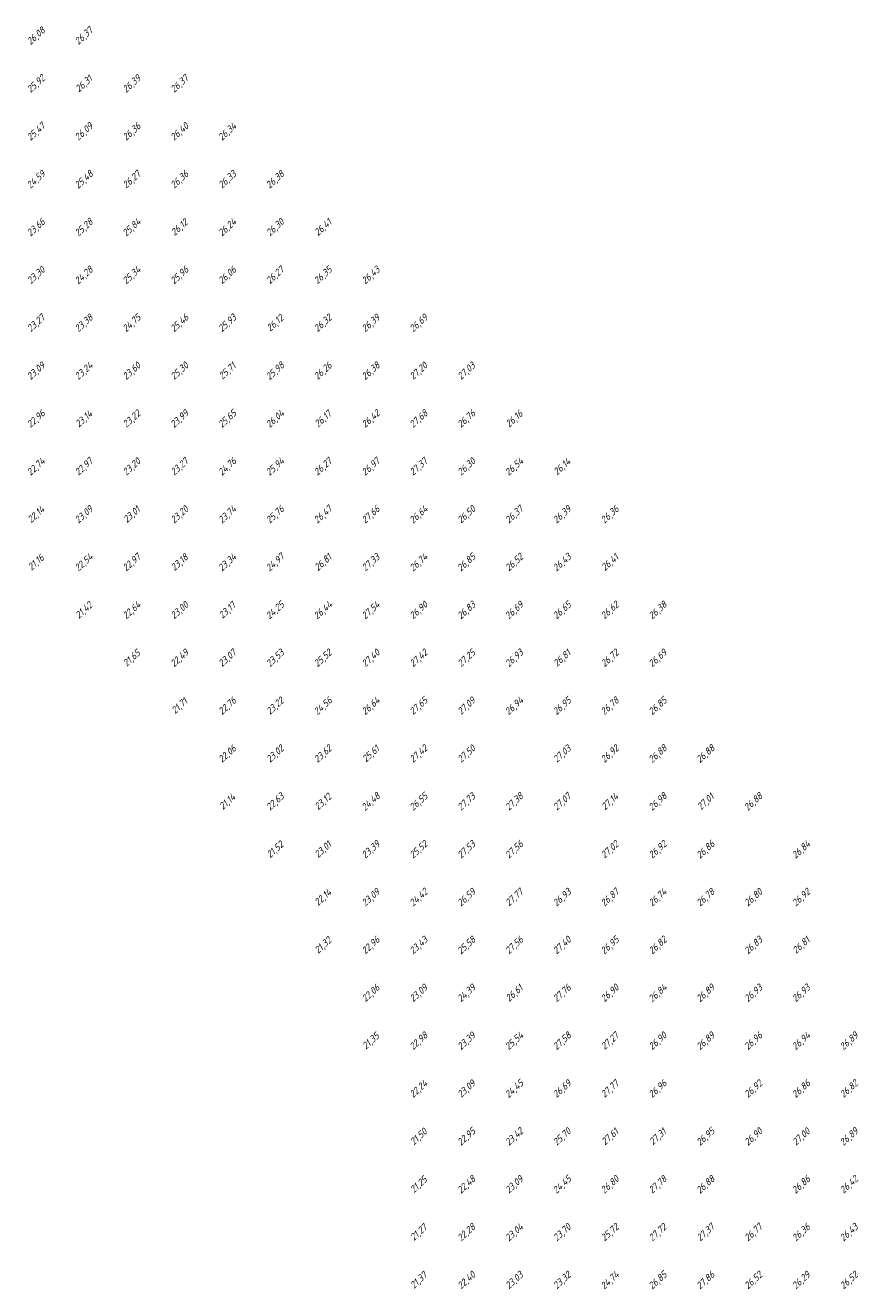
# Model space of a CAD drawing. Extents: x 184522 to 186797, y 346612 to 349107.
# Tile 7 of 27: x 185072 to 185247, y 346922 to 347187. Entities that reach past the tile are written whole.
import ezdxf
from ezdxf.enums import TextEntityAlignment as Align

# ---------------------------------------------------------------- set-up
doc = ezdxf.new("R2010")
doc.units = 0
doc.header["$MEASUREMENT"] = 0
doc.layers.add('ahn_5x5', color=252, linetype='Continuous')
doc.styles.add('ENV-P', font='ISOCP.SHX')

msp = doc.modelspace()

# ---------------------------------------------------------------- texts
at = {"layer": 'ahn_5x5', "style": 'ENV-P', "oblique": 15, "width": 1.035276}
for s, p in [('26,08', (185075, 347183.82)), ('26,37', (185085, 347183.82)), ('25,92', (185075, 347173.82)), ('26,31', (185085, 347173.82)), ('26,39', (185095, 347173.82)), ('26,37', (185105, 347173.82)), ('25,47', (185075, 347163.82)), ('26,09', (185085, 347163.82)), ('26,36', (185095, 347163.82)), ('26,40', (185105, 347163.82)), ('26,34', (185115, 347163.82)), ('24,59', (185075, 347153.82)), ('25,48', (185085, 347153.82)), ('26,27', (185095, 347153.82)), ('26,36', (185105, 347153.82)), ('26,33', (185115, 347153.82)), ('26,38', (185125, 347153.82)), ('23,66', (185075, 347143.82)), ('25,28', (185085, 347143.82)), ('25,84', (185095, 347143.82)), ('26,12', (185105, 347143.82)), ('26,24', (185115, 347143.82)), ('26,30', (185125, 347143.82)), ('26,41', (185135, 347143.82)), ('23,30', (185075, 347133.82)), ('24,28', (185085, 347133.82)), ('25,34', (185095, 347133.82)), ('25,96', (185105, 347133.82)), ('26,06', (185115, 347133.82)), ('26,27', (185125, 347133.82)), ('26,35', (185135, 347133.82)), ('26,43', (185145, 347133.82)), ('23,27', (185075, 347123.82)), ('23,38', (185085, 347123.82)), ('24,75', (185095, 347123.82)), ('25,46', (185105, 347123.82)), ('25,93', (185115, 347123.82)), ('26,12', (185125, 347123.82)), ('26,32', (185135, 347123.82)), ('26,39', (185145, 347123.82)), ('26,69', (185155, 347123.82)), ('23,09', (185075, 347113.82)), ('23,24', (185085, 347113.82)), ('23,60', (185095, 347113.82)), ('25,30', (185105, 347113.82)), ('25,71', (185115, 347113.82)), ('25,98', (185125, 347113.82)), ('26,26', (185135, 347113.82)), ('26,38', (185145, 347113.82)), ('27,20', (185155, 347113.82)), ('27,03', (185165, 347113.82)), ('22,96', (185075, 347103.82)), ('23,14', (185085, 347103.82)), ('23,22', (185095, 347103.82)), ('23,99', (185105, 347103.82)), ('25,65', (185115, 347103.82)), ('26,04', (185125, 347103.82)), ('26,17', (185135, 347103.82)), ('26,42', (185145, 347103.82)), ('27,68', (185155, 347103.82)), ('26,76', (185165, 347103.82)), ('26,16', (185175, 347103.82)), ('22,74', (185075, 347093.82)), ('22,97', (185085, 347093.82)), ('23,20', (185095, 347093.82)), ('23,27', (185105, 347093.82)), ('24,76', (185115, 347093.82)), ('25,94', (185125, 347093.82)), ('26,27', (185135, 347093.82)), ('26,97', (185145, 347093.82)), ('27,37', (185155, 347093.82)), ('26,30', (185165, 347093.82)), ('26,54', (185175, 347093.82)), ('26,14', (185185, 347093.82)), ('22,14', (185075, 347083.82)), ('23,09', (185085, 347083.82)), ('23,01', (185095, 347083.82)), ('23,20', (185105, 347083.82)), ('23,74', (185115, 347083.82)), ('25,76', (185125, 347083.82)), ('26,47', (185135, 347083.82)), ('27,66', (185145, 347083.82)), ('26,64', (185155, 347083.82)), ('26,50', (185165, 347083.82)), ('26,37', (185175, 347083.82)), ('26,39', (185185, 347083.82)), ('26,36', (185195, 347083.82)), ('21,16', (185075, 347073.82)), ('22,54', (185085, 347073.82)), ('22,97', (185095, 347073.82)), ('23,18', (185105, 347073.82)), ('23,34', (185115, 347073.82)), ('24,97', (185125, 347073.82)), ('26,81', (185135, 347073.82)), ('27,33', (185145, 347073.82)), ('26,74', (185155, 347073.82)), ('26,85', (185165, 347073.82)), ('26,52', (185175, 347073.82)), ('26,43', (185185, 347073.82)), ('26,41', (185195, 347073.82)), ('21,42', (185085, 347063.82)), ('22,64', (185095, 347063.82)), ('23,00', (185105, 347063.82)), ('23,17', (185115, 347063.82)), ('24,25', (185125, 347063.82)), ('26,44', (185135, 347063.82)), ('27,54', (185145, 347063.82)), ('26,90', (185155, 347063.82)), ('26,83', (185165, 347063.82)), ('26,69', (185175, 347063.82)), ('26,65', (185185, 347063.82)), ('26,62', (185195, 347063.82)), ('26,38', (185205, 347063.82)), ('21,65', (185095, 347053.82)), ('22,49', (185105, 347053.82)), ('23,07', (185115, 347053.82)), ('23,53', (185125, 347053.82)), ('25,52', (185135, 347053.82)), ('27,40', (185145, 347053.82)), ('27,42', (185155, 347053.82)), ('27,25', (185165, 347053.82)), ('26,93', (185175, 347053.82)), ('26,81', (185185, 347053.82)), ('26,72', (185195, 347053.82)), ('26,69', (185205, 347053.82)), ('21,71', (185105, 347043.82)), ('22,76', (185115, 347043.82)), ('23,22', (185125, 347043.82)), ('24,56', (185135, 347043.82)), ('26,64', (185145, 347043.82)), ('27,65', (185155, 347043.82)), ('27,09', (185165, 347043.82)), ('26,94', (185175, 347043.82)), ('26,95', (185185, 347043.82)), ('26,78', (185195, 347043.82)), ('26,85', (185205, 347043.82)), ('22,06', (185115, 347033.82)), ('23,02', (185125, 347033.82)), ('23,62', (185135, 347033.82)), ('25,61', (185145, 347033.82)), ('27,42', (185155, 347033.82)), ('27,50', (185165, 347033.82)), ('27,03', (185185, 347033.82)), ('26,92', (185195, 347033.82)), ('26,88', (185205, 347033.82)), ('26,88', (185215, 347033.82)), ('21,14', (185115, 347023.82)), ('22,63', (185125, 347023.82)), ('23,12', (185135, 347023.82)), ('24,48', (185145, 347023.82)), ('26,55', (185155, 347023.82)), ('27,73', (185165, 347023.82)), ('27,38', (185175, 347023.82)), ('27,07', (185185, 347023.82)), ('27,14', (185195, 347023.82)), ('26,98', (185205, 347023.82)), ('27,01', (185215, 347023.82)), ('26,88', (185225, 347023.82)), ('21,52', (185125, 347013.82)), ('23,01', (185135, 347013.82)), ('23,39', (185145, 347013.82)), ('25,52', (185155, 347013.82)), ('27,53', (185165, 347013.82)), ('27,56', (185175, 347013.82)), ('27,02', (185195, 347013.82)), ('26,92', (185205, 347013.82)), ('26,86', (185215, 347013.82)), ('26,84', (185235, 347013.82)), ('22,14', (185135, 347003.82)), ('23,09', (185145, 347003.82)), ('26,59', (185165, 347003.82)), ('27,77', (185175, 347003.82)), ('26,93', (185185, 347003.82)), ('26,87', (185195, 347003.82)), ('26,74', (185205, 347003.82)), ('26,78', (185215, 347003.82)), ('26,80', (185225, 347003.82)), ('24,42', (185155, 347003.82)), ('26,92', (185235, 347003.82)), ('21,32', (185135, 346993.82)), ('22,96', (185145, 346993.82)), ('23,43', (185155, 346993.82)), ('25,58', (185165, 346993.82)), ('27,56', (185175, 346993.82)), ('27,40', (185185, 346993.82)), ('26,95', (185195, 346993.82)), ('26,82', (185205, 346993.82)), ('26,83', (185225, 346993.82)), ('26,81', (185235, 346993.82)), ('22,06', (185145, 346983.82)), ('23,09', (185155, 346983.82)), ('24,39', (185165, 346983.82)), ('26,61', (185175, 346983.82)), ('27,76', (185185, 346983.82)), ('26,90', (185195, 346983.82)), ('26,84', (185205, 346983.82)), ('26,89', (185215, 346983.82)), ('26,93', (185225, 346983.82)), ('26,93', (185235, 346983.82)), ('21,35', (185145, 346973.82)), ('22,98', (185155, 346973.82)), ('23,39', (185165, 346973.82)), ('25,54', (185175, 346973.82)), ('27,58', (185185, 346973.82)), ('27,27', (185195, 346973.82)), ('26,90', (185205, 346973.82)), ('26,89', (185215, 346973.82)), ('26,96', (185225, 346973.82)), ('26,94', (185235, 346973.82)), ('26,89', (185245, 346973.82)), ('22,24', (185155, 346963.82)), ('23,09', (185165, 346963.82)), ('24,45', (185175, 346963.82)), ('26,69', (185185, 346963.82)), ('27,77', (185195, 346963.82)), ('26,96', (185205, 346963.82)), ('26,92', (185225, 346963.82)), ('26,86', (185235, 346963.82)), ('26,82', (185245, 346963.82)), ('21,50', (185155, 346953.82)), ('22,95', (185165, 346953.82)), ('23,42', (185175, 346953.82)), ('25,70', (185185, 346953.82)), ('27,61', (185195, 346953.82)), ('27,31', (185205, 346953.82)), ('26,95', (185215, 346953.82)), ('26,90', (185225, 346953.82)), ('27,00', (185235, 346953.82)), ('26,89', (185245, 346953.82)), ('21,25', (185155, 346943.82)), ('22,48', (185165, 346943.82)), ('23,09', (185175, 346943.82)), ('24,45', (185185, 346943.82)), ('26,80', (185195, 346943.82)), ('27,78', (185205, 346943.82)), ('26,88', (185215, 346943.82)), ('26,86', (185235, 346943.82)), ('26,42', (185245, 346943.82)), ('21,27', (185155, 346933.82)), ('22,28', (185165, 346933.82)), ('23,04', (185175, 346933.82)), ('23,70', (185185, 346933.82)), ('25,72', (185195, 346933.82)), ('27,72', (185205, 346933.82)), ('27,37', (185215, 346933.82)), ('26,77', (185225, 346933.82)), ('26,36', (185235, 346933.82)), ('26,43', (185245, 346933.82)), ('21,37', (185155, 346923.82)), ('22,40', (185165, 346923.82)), ('23,03', (185175, 346923.82)), ('23,32', (185185, 346923.82)), ('24,74', (185195, 346923.82)), ('26,85', (185205, 346923.82)), ('27,86', (185215, 346923.82)), ('26,52', (185225, 346923.82)), ('26,29', (185235, 346923.82)), ('26,52', (185245, 346923.82))]:
    msp.add_text(s, height=1.449, rotation=42.4175, dxfattribs=at).set_placement(p, align=Align.BOTTOM_CENTER)

doc.saveas('drawing.dxf')
